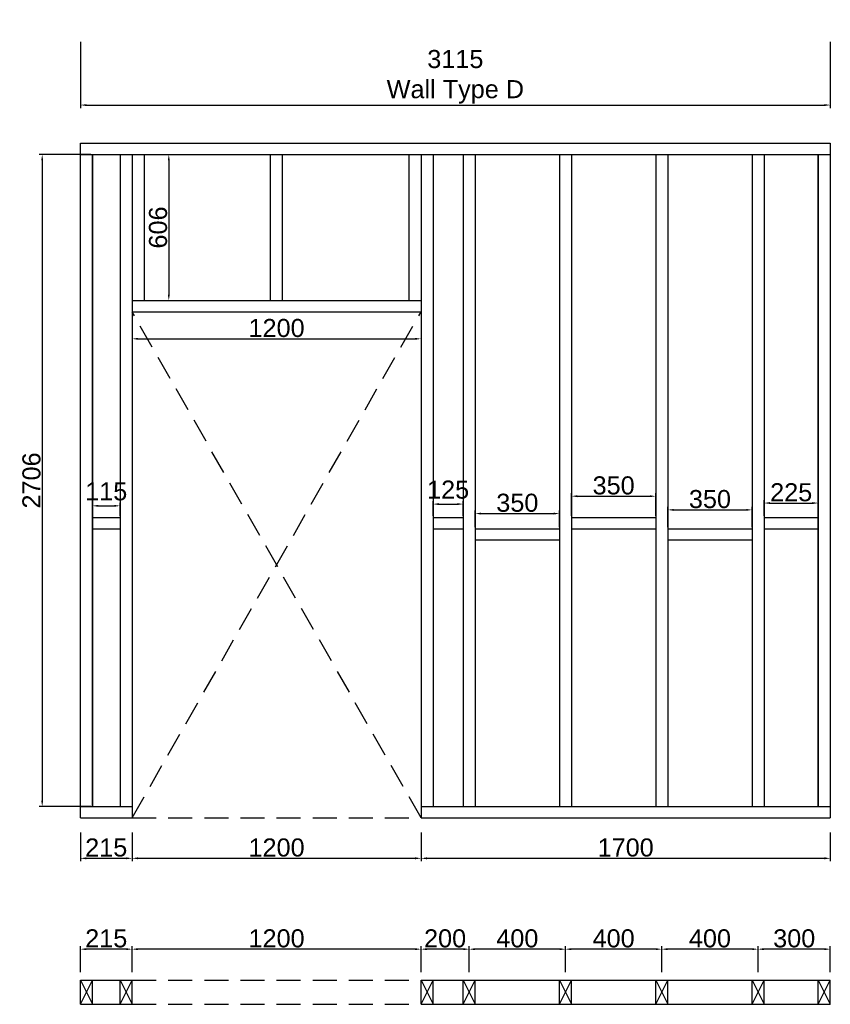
# Model space of a CAD drawing. Extents: x 333785 to 385459, y -97479 to 8502.
# Tile 8 of 89: x 339351 to 342718, y -68087 to -64001. Entities that reach past the tile are written whole.
import ezdxf

# ---------------------------------------------------------------- set-up
doc = ezdxf.new("R2010")
doc.units = 0
doc.header["$LTSCALE"] = 10
doc.linetypes.add('DASHED', pattern=[0.75, 0.5, -0.25])
doc.layers.get('DEFPOINTS').update_dxf_attribs({"linetype": 'CONTINUOUS'})
doc.layers.add('A000T600', color=6, linetype='CONTINUOUS')
doc.styles.add('ARIAL', font='arial.ttf', dxfattribs={"height": 75})
doc.dimstyles.new('AEC-A', dxfattribs={"dimscale": 50, "dimtxt": 28, "dimasz": 2.5, "dimexe": 1.25, "dimexo": 0.625, "dimtad": 1, "dimdec": 1, "dimdsep": 46, "dimtxsty": 'ARIAL', "dimcen": 2.5, "dimadec": 0, "dimazin": 0, "dimtfac": 1, "dimtdec": 0, "dimtmove": 2, "dimatfit": 3, "dimfxl": 1, "dimtolj": 1, "dimtzin": 0, "dimarcsym": 0})

# ---------------------------------------------------------------- blocks, each defined once
blk = doc.blocks.new('*D858')
at = {"layer": 'A000T600', "color": 6, "linetype": 'Continuous', "lineweight": -2, "transparency": 16777216}
for p, q in [((339603.1, -64092.5), (339603.1, -64367.5)), ((342718.1, -64092.5), (342718.1, -64367.5)), ((339627.6, -64355.2), (342693.7, -64355.2))]:
    blk.add_line(p, q, dxfattribs=at)
at = {"layer": 'A000T600', "color": 6, "transparency": 16777216}
for points in [[(339627.6, -64351.2), (339627.6, -64359.3), (339603.1, -64355.2)], [(342693.7, -64351.2), (342693.7, -64359.3), (342718.1, -64355.2)]]:
    blk.add_solid(points, dxfattribs=at)
at = {"layer": 'DEFPOINTS', "color": 0, "transparency": 16777216}
for p in [(339603.1, -64086.3), (342718.1, -64086.3), (342718.1, -64355.2)]:
    blk.add_point(p, dxfattribs=at)
at = {"layer": 'A000T600', "color": 7, "transparency": 16777216, "insert": (341160.6, -64237.9), "char_height": 75, "attachment_point": 5, "style": 'ARIAL'}
blk.add_mtext('\\A1;3115\\PWall Type D', dxfattribs=at)
blk = doc.blocks.new('*D862')
at = {"layer": 'A000T600', "color": 6, "linetype": 'Continuous', "lineweight": -2, "transparency": 16777216}
for p, q in [((339603.1, -67374.1), (339603.1, -67493.6)), ((339818.1, -67374.1), (339818.1, -67493.6)), ((339627.6, -67481.4), (339793.7, -67481.4))]:
    blk.add_line(p, q, dxfattribs=at)
at = {"layer": 'A000T600', "color": 6, "transparency": 16777216}
for points in [[(339627.6, -67477.3), (339627.6, -67485.5), (339603.1, -67481.4)], [(339793.7, -67477.3), (339793.7, -67485.5), (339818.1, -67481.4)]]:
    blk.add_solid(points, dxfattribs=at)
at = {"layer": 'DEFPOINTS', "color": 0, "transparency": 16777216}
for p in [(339603.1, -67367.9), (339818.1, -67367.9), (339818.1, -67481.4)]:
    blk.add_point(p, dxfattribs=at)
at = {"layer": 'A000T600', "color": 7, "transparency": 16777216, "insert": (339710.6, -67437), "char_height": 75, "attachment_point": 5, "style": 'ARIAL'}
blk.add_mtext('\\A1;215', dxfattribs=at)
blk = doc.blocks.new('*D863')
at = {"layer": 'A000T600', "color": 6, "linetype": 'Continuous', "lineweight": -2, "transparency": 16777216}
for p, q in [((339818.1, -67374.1), (339818.1, -67493.6)), ((341018.1, -67374.1), (341018.1, -67493.6)), ((339842.6, -67481.4), (340993.7, -67481.4))]:
    blk.add_line(p, q, dxfattribs=at)
at = {"layer": 'A000T600', "color": 6, "transparency": 16777216}
for points in [[(339842.6, -67477.3), (339842.6, -67485.5), (339818.1, -67481.4)], [(340993.7, -67477.3), (340993.7, -67485.5), (341018.1, -67481.4)]]:
    blk.add_solid(points, dxfattribs=at)
at = {"layer": 'DEFPOINTS', "color": 0, "transparency": 16777216}
for p in [(339818.1, -67367.9), (341018.1, -67367.9), (341018.1, -67481.4)]:
    blk.add_point(p, dxfattribs=at)
at = {"layer": 'A000T600', "color": 7, "transparency": 16777216, "insert": (340418.1, -67437), "char_height": 75, "attachment_point": 5, "style": 'ARIAL'}
blk.add_mtext('\\A1;1200', dxfattribs=at)
blk = doc.blocks.new('*D864')
at = {"layer": 'A000T600', "color": 6, "linetype": 'Continuous', "lineweight": -2, "transparency": 16777216}
for p, q in [((341018.1, -67374.1), (341018.1, -67493.6)), ((342718.1, -67374.1), (342718.1, -67493.6)), ((341042.6, -67481.4), (342693.7, -67481.4))]:
    blk.add_line(p, q, dxfattribs=at)
at = {"layer": 'A000T600', "color": 6, "transparency": 16777216}
for points in [[(341042.6, -67477.3), (341042.6, -67485.5), (341018.1, -67481.4)], [(342693.7, -67477.3), (342693.7, -67485.5), (342718.1, -67481.4)]]:
    blk.add_solid(points, dxfattribs=at)
at = {"layer": 'DEFPOINTS', "color": 0, "transparency": 16777216}
for p in [(341018.1, -67367.9), (342718.1, -67367.9), (342718.1, -67481.4)]:
    blk.add_point(p, dxfattribs=at)
at = {"layer": 'A000T600', "color": 7, "transparency": 16777216, "insert": (341868.1, -67437), "char_height": 75, "attachment_point": 5, "style": 'ARIAL'}
blk.add_mtext('\\A1;1700', dxfattribs=at)
blk = doc.blocks.new('*D865')
at = {"layer": 'A000T600', "color": 6, "linetype": 'Continuous', "lineweight": -2, "transparency": 16777216}
for p, q in [((339647, -64560.3), (339432.5, -64560.3)), ((339444.7, -64584.8), (339444.7, -67241.9)), ((339647, -67266.3), (339432.5, -67266.3))]:
    blk.add_line(p, q, dxfattribs=at)
at = {"layer": 'A000T600', "color": 6, "transparency": 16777216}
for points in [[(339440.6, -64584.8), (339448.8, -64584.8), (339444.7, -64560.3)], [(339440.6, -67241.9), (339448.8, -67241.9), (339444.7, -67266.3)]]:
    blk.add_solid(points, dxfattribs=at)
at = {"layer": 'DEFPOINTS', "color": 0, "transparency": 16777216}
for p in [(339653.1, -64560.3), (339444.7, -67266.3), (339653.1, -67266.3)]:
    blk.add_point(p, dxfattribs=at)
at = {"layer": 'A000T600', "color": 7, "transparency": 16777216, "insert": (339400.3, -65913.3), "char_height": 75, "attachment_point": 5, "rotation": 90, "style": 'ARIAL'}
blk.add_mtext('\\A1;2706', dxfattribs=at)
blk = doc.blocks.new('*D867')
at = {"layer": 'A000T600', "color": 6, "linetype": 'Continuous', "lineweight": -2, "transparency": 16777216}
for p, q in [((339653.1, -66060.2), (339653.1, -66006.3)), ((339677.6, -66018.5), (339743.7, -66018.5)), ((339768.1, -66060.2), (339768.1, -66006.3))]:
    blk.add_line(p, q, dxfattribs=at)
at = {"layer": 'A000T600', "color": 6, "transparency": 16777216}
for points in [[(339677.6, -66014.4), (339677.6, -66022.6), (339653.1, -66018.5)], [(339743.7, -66014.4), (339743.7, -66022.6), (339768.1, -66018.5)]]:
    blk.add_solid(points, dxfattribs=at)
at = {"layer": 'DEFPOINTS', "color": 0, "transparency": 16777216}
for p in [(339768.1, -66018.5), (339653.1, -66066.3), (339768.1, -66066.3)]:
    blk.add_point(p, dxfattribs=at)
at = {"layer": 'A000T600', "color": 7, "transparency": 16777216, "insert": (339710.6, -65958.8), "char_height": 75, "attachment_point": 5, "style": 'ARIAL'}
blk.add_mtext('\\A1;115', dxfattribs=at)
blk = doc.blocks.new('*D868')
at = {"layer": 'A000T600', "color": 6, "linetype": 'Continuous', "lineweight": -2, "transparency": 16777216}
for p, q in [((339874.2, -64560.3), (339982.7, -64560.3)), ((339970.5, -64584.8), (339970.5, -65141.9)), ((339874.2, -65166.3), (339982.7, -65166.3))]:
    blk.add_line(p, q, dxfattribs=at)
at = {"layer": 'A000T600', "color": 6, "transparency": 16777216}
for points in [[(339966.4, -64584.8), (339974.5, -64584.8), (339970.5, -64560.3)], [(339966.4, -65141.9), (339974.5, -65141.9), (339970.5, -65166.3)]]:
    blk.add_solid(points, dxfattribs=at)
at = {"layer": 'DEFPOINTS', "color": 0, "transparency": 16777216}
for p in [(339868.1, -64560.3), (339868.1, -65166.3), (339970.5, -65166.3)]:
    blk.add_point(p, dxfattribs=at)
at = {"layer": 'A000T600', "color": 7, "transparency": 16777216, "insert": (339926.1, -64863.3), "char_height": 75, "attachment_point": 5, "rotation": 90, "style": 'ARIAL'}
blk.add_mtext('\\A1;606', dxfattribs=at)
blk = doc.blocks.new('*D869')
at = {"layer": 'A000T600', "color": 6, "linetype": 'Continuous', "lineweight": -2, "transparency": 16777216}
for p, q in [((339818.1, -65219.4), (339818.1, -65337.6)), ((341018.1, -65219.4), (341018.1, -65337.6)), ((339842.6, -65325.3), (340993.7, -65325.3))]:
    blk.add_line(p, q, dxfattribs=at)
at = {"layer": 'A000T600', "color": 6, "transparency": 16777216}
for points in [[(339842.6, -65321.3), (339842.6, -65329.4), (339818.1, -65325.3)], [(340993.7, -65321.3), (340993.7, -65329.4), (341018.1, -65325.3)]]:
    blk.add_solid(points, dxfattribs=at)
at = {"layer": 'DEFPOINTS', "color": 0, "transparency": 16777216}
for p in [(339818.1, -65213.3), (341018.1, -65213.3), (341018.1, -65325.3)]:
    blk.add_point(p, dxfattribs=at)
at = {"layer": 'A000T600', "color": 7, "transparency": 16777216, "insert": (340418.1, -65280.9), "char_height": 75, "attachment_point": 5, "style": 'ARIAL'}
blk.add_mtext('\\A1;1200', dxfattribs=at)
blk = doc.blocks.new('*D870')
at = {"layer": 'A000T600', "color": 6, "linetype": 'Continuous', "lineweight": -2, "transparency": 16777216}
for p, q in [((341068.1, -66060.2), (341068.1, -65999.1)), ((341092.6, -66011.3), (341168.7, -66011.3)), ((341193.1, -66060.2), (341193.1, -65999.1))]:
    blk.add_line(p, q, dxfattribs=at)
at = {"layer": 'A000T600', "color": 6, "transparency": 16777216}
for points in [[(341092.6, -66007.2), (341092.6, -66015.4), (341068.1, -66011.3)], [(341168.7, -66007.2), (341168.7, -66015.4), (341193.1, -66011.3)]]:
    blk.add_solid(points, dxfattribs=at)
at = {"layer": 'DEFPOINTS', "color": 0, "transparency": 16777216}
for p in [(341193.1, -66011.3), (341068.1, -66066.3), (341193.1, -66066.3)]:
    blk.add_point(p, dxfattribs=at)
at = {"layer": 'A000T600', "color": 7, "transparency": 16777216, "insert": (341130.6, -65951.6), "char_height": 75, "attachment_point": 5, "style": 'ARIAL'}
blk.add_mtext('\\A1;125', dxfattribs=at)
blk = doc.blocks.new('*D871')
at = {"layer": 'A000T600', "color": 6, "linetype": 'Continuous', "lineweight": -2, "transparency": 16777216}
for p, q in [((341243.1, -66107.2), (341243.1, -66038.4)), ((341267.6, -66050.6), (341568.7, -66050.6)), ((341593.1, -66107.2), (341593.1, -66038.4))]:
    blk.add_line(p, q, dxfattribs=at)
at = {"layer": 'A000T600', "color": 6, "transparency": 16777216}
for points in [[(341267.6, -66046.5), (341267.6, -66054.7), (341243.1, -66050.6)], [(341568.7, -66046.5), (341568.7, -66054.7), (341593.1, -66050.6)]]:
    blk.add_solid(points, dxfattribs=at)
at = {"layer": 'DEFPOINTS', "color": 0, "transparency": 16777216}
for p in [(341593.1, -66050.6), (341243.1, -66113.3), (341593.1, -66113.3)]:
    blk.add_point(p, dxfattribs=at)
at = {"layer": 'A000T600', "color": 7, "transparency": 16777216, "insert": (341418.1, -66006.2), "char_height": 75, "attachment_point": 5, "style": 'ARIAL'}
blk.add_mtext('\\A1;350', dxfattribs=at)
blk = doc.blocks.new('*D872')
at = {"layer": 'A000T600', "color": 6, "linetype": 'Continuous', "lineweight": -2, "transparency": 16777216}
for p, q in [((341643.1, -66060.2), (341643.1, -65966.4)), ((341667.6, -65978.6), (341968.7, -65978.6)), ((341993.1, -66060.2), (341993.1, -65966.4))]:
    blk.add_line(p, q, dxfattribs=at)
at = {"layer": 'A000T600', "color": 6, "transparency": 16777216}
for points in [[(341667.6, -65974.5), (341667.6, -65982.7), (341643.1, -65978.6)], [(341968.7, -65974.5), (341968.7, -65982.7), (341993.1, -65978.6)]]:
    blk.add_solid(points, dxfattribs=at)
at = {"layer": 'DEFPOINTS', "color": 0, "transparency": 16777216}
for p in [(341993.1, -65978.6), (341643.1, -66066.3), (341993.1, -66066.3)]:
    blk.add_point(p, dxfattribs=at)
at = {"layer": 'A000T600', "color": 7, "transparency": 16777216, "insert": (341818.1, -65934.2), "char_height": 75, "attachment_point": 5, "style": 'ARIAL'}
blk.add_mtext('\\A1;350', dxfattribs=at)
blk = doc.blocks.new('*D873')
at = {"layer": 'A000T600', "color": 6, "linetype": 'Continuous', "lineweight": -2, "transparency": 16777216}
for p, q in [((342043.1, -66107.2), (342043.1, -66023.1)), ((342067.6, -66035.3), (342368.7, -66035.3)), ((342393.1, -66107.2), (342393.1, -66023.1))]:
    blk.add_line(p, q, dxfattribs=at)
at = {"layer": 'A000T600', "color": 6, "transparency": 16777216}
for points in [[(342067.6, -66031.3), (342067.6, -66039.4), (342043.1, -66035.3)], [(342368.7, -66031.3), (342368.7, -66039.4), (342393.1, -66035.3)]]:
    blk.add_solid(points, dxfattribs=at)
at = {"layer": 'DEFPOINTS', "color": 0, "transparency": 16777216}
for p in [(342393.1, -66035.3), (342043.1, -66113.3), (342393.1, -66113.3)]:
    blk.add_point(p, dxfattribs=at)
at = {"layer": 'A000T600', "color": 7, "transparency": 16777216, "insert": (342218.1, -65990.9), "char_height": 75, "attachment_point": 5, "style": 'ARIAL'}
blk.add_mtext('\\A1;350', dxfattribs=at)
blk = doc.blocks.new('*D874')
at = {"layer": 'A000T600', "color": 6, "linetype": 'Continuous', "lineweight": -2, "transparency": 16777216}
for p, q in [((342443.1, -66060.2), (342443.1, -65994.7)), ((342668.1, -66060.2), (342668.1, -65994.7)), ((342467.6, -66007), (342643.7, -66007))]:
    blk.add_line(p, q, dxfattribs=at)
at = {"layer": 'A000T600', "color": 6, "transparency": 16777216}
for points in [[(342467.6, -66002.9), (342467.6, -66011), (342443.1, -66007)], [(342643.7, -66002.9), (342643.7, -66011), (342668.1, -66007)]]:
    blk.add_solid(points, dxfattribs=at)
at = {"layer": 'DEFPOINTS', "color": 0, "transparency": 16777216}
for p in [(342668.1, -66007), (342443.1, -66066.3), (342668.1, -66066.3)]:
    blk.add_point(p, dxfattribs=at)
at = {"layer": 'A000T600', "color": 7, "transparency": 16777216, "insert": (342555.6, -65962.6), "char_height": 75, "attachment_point": 5, "style": 'ARIAL'}
blk.add_mtext('\\A1;225', dxfattribs=at)
blk = doc.blocks.new('*D888')
at = {"layer": 'A000T600', "color": 6, "linetype": 'Continuous', "lineweight": -2, "transparency": 16777216}
for p, q in [((339603.1, -67953.6), (339603.1, -67846.3)), ((339793.7, -67858.5), (339627.6, -67858.5)), ((339818.1, -67953.6), (339818.1, -67846.3))]:
    blk.add_line(p, q, dxfattribs=at)
at = {"layer": 'A000T600', "color": 6, "transparency": 16777216}
for points in [[(339627.6, -67854.4), (339627.6, -67862.6), (339603.1, -67858.5)], [(339793.7, -67854.4), (339793.7, -67862.6), (339818.1, -67858.5)]]:
    blk.add_solid(points, dxfattribs=at)
at = {"layer": 'DEFPOINTS', "color": 0, "transparency": 16777216}
for p in [(339603.1, -67858.5), (339603.1, -67959.7), (339818.1, -67959.7)]:
    blk.add_point(p, dxfattribs=at)
at = {"layer": 'A000T600', "color": 7, "transparency": 16777216, "insert": (339710.6, -67814.1), "char_height": 75, "attachment_point": 5, "style": 'ARIAL'}
blk.add_mtext('\\A1;215', dxfattribs=at)
blk = doc.blocks.new('*D889')
at = {"layer": 'A000T600', "color": 6, "linetype": 'Continuous', "lineweight": -2, "transparency": 16777216}
for p, q in [((341018.1, -67953.6), (341018.1, -67846.3)), ((341193.7, -67858.5), (341042.6, -67858.5)), ((341218.1, -67953.6), (341218.1, -67846.3))]:
    blk.add_line(p, q, dxfattribs=at)
at = {"layer": 'A000T600', "color": 6, "transparency": 16777216}
for points in [[(341042.6, -67854.4), (341042.6, -67862.6), (341018.1, -67858.5)], [(341193.7, -67854.4), (341193.7, -67862.6), (341218.1, -67858.5)]]:
    blk.add_solid(points, dxfattribs=at)
at = {"layer": 'DEFPOINTS', "color": 0, "transparency": 16777216}
for p in [(341018.1, -67858.5), (341018.1, -67959.7), (341218.1, -67959.7)]:
    blk.add_point(p, dxfattribs=at)
at = {"layer": 'A000T600', "color": 7, "transparency": 16777216, "insert": (341118.1, -67814.1), "char_height": 75, "attachment_point": 5, "style": 'ARIAL'}
blk.add_mtext('\\A1;200', dxfattribs=at)
blk = doc.blocks.new('*D896')
at = {"layer": 'A000T600', "color": 6, "linetype": 'Continuous', "lineweight": -2, "transparency": 16777216}
for p, q in [((341218.1, -67953.6), (341218.1, -67846.3)), ((341593.7, -67858.5), (341242.6, -67858.5)), ((341618.1, -67953.6), (341618.1, -67846.3))]:
    blk.add_line(p, q, dxfattribs=at)
at = {"layer": 'A000T600', "color": 6, "transparency": 16777216}
for points in [[(341242.6, -67854.4), (341242.6, -67862.6), (341218.1, -67858.5)], [(341593.7, -67854.4), (341593.7, -67862.6), (341618.1, -67858.5)]]:
    blk.add_solid(points, dxfattribs=at)
at = {"layer": 'DEFPOINTS', "color": 0, "transparency": 16777216}
for p in [(341218.1, -67858.5), (341218.1, -67959.7), (341618.1, -67959.7)]:
    blk.add_point(p, dxfattribs=at)
at = {"layer": 'A000T600', "color": 7, "transparency": 16777216, "insert": (341418.1, -67814.1), "char_height": 75, "attachment_point": 5, "style": 'ARIAL'}
blk.add_mtext('\\A1;400', dxfattribs=at)
blk = doc.blocks.new('*D897')
at = {"layer": 'A000T600', "color": 6, "linetype": 'Continuous', "lineweight": -2, "transparency": 16777216}
for p, q in [((341618.1, -67953.6), (341618.1, -67846.3)), ((341993.7, -67858.5), (341642.6, -67858.5)), ((342018.1, -67953.6), (342018.1, -67846.3))]:
    blk.add_line(p, q, dxfattribs=at)
at = {"layer": 'A000T600', "color": 6, "transparency": 16777216}
for points in [[(341642.6, -67854.4), (341642.6, -67862.6), (341618.1, -67858.5)], [(341993.7, -67854.4), (341993.7, -67862.6), (342018.1, -67858.5)]]:
    blk.add_solid(points, dxfattribs=at)
at = {"layer": 'DEFPOINTS', "color": 0, "transparency": 16777216}
for p in [(341618.1, -67858.5), (341618.1, -67959.7), (342018.1, -67959.7)]:
    blk.add_point(p, dxfattribs=at)
at = {"layer": 'A000T600', "color": 7, "transparency": 16777216, "insert": (341818.1, -67814.1), "char_height": 75, "attachment_point": 5, "style": 'ARIAL'}
blk.add_mtext('\\A1;400', dxfattribs=at)
blk = doc.blocks.new('*D898')
at = {"layer": 'A000T600', "color": 6, "linetype": 'Continuous', "lineweight": -2, "transparency": 16777216}
for p, q in [((342018.1, -67953.6), (342018.1, -67846.3)), ((342393.7, -67858.5), (342042.6, -67858.5)), ((342418.1, -67953.6), (342418.1, -67846.3))]:
    blk.add_line(p, q, dxfattribs=at)
at = {"layer": 'A000T600', "color": 6, "transparency": 16777216}
for points in [[(342042.6, -67854.4), (342042.6, -67862.6), (342018.1, -67858.5)], [(342393.7, -67854.4), (342393.7, -67862.6), (342418.1, -67858.5)]]:
    blk.add_solid(points, dxfattribs=at)
at = {"layer": 'DEFPOINTS', "color": 0, "transparency": 16777216}
for p in [(342018.1, -67858.5), (342018.1, -67959.7), (342418.1, -67959.7)]:
    blk.add_point(p, dxfattribs=at)
at = {"layer": 'A000T600', "color": 7, "transparency": 16777216, "insert": (342218.1, -67814.1), "char_height": 75, "attachment_point": 5, "style": 'ARIAL'}
blk.add_mtext('\\A1;400', dxfattribs=at)
blk = doc.blocks.new('*D899')
at = {"layer": 'A000T600', "color": 6, "linetype": 'Continuous', "lineweight": -2, "transparency": 16777216}
for p, q in [((342418.1, -67953.6), (342418.1, -67846.3)), ((342693.7, -67858.5), (342442.6, -67858.5)), ((342718.1, -67953.6), (342718.1, -67846.3))]:
    blk.add_line(p, q, dxfattribs=at)
at = {"layer": 'A000T600', "color": 6, "transparency": 16777216}
for points in [[(342442.6, -67854.4), (342442.6, -67862.6), (342418.1, -67858.5)], [(342693.7, -67854.4), (342693.7, -67862.6), (342718.1, -67858.5)]]:
    blk.add_solid(points, dxfattribs=at)
at = {"layer": 'DEFPOINTS', "color": 0, "transparency": 16777216}
for p in [(342418.1, -67858.5), (342418.1, -67959.7), (342718.1, -67959.7)]:
    blk.add_point(p, dxfattribs=at)
at = {"layer": 'A000T600', "color": 7, "transparency": 16777216, "insert": (342568.1, -67814.1), "char_height": 75, "attachment_point": 5, "style": 'ARIAL'}
blk.add_mtext('\\A1;300', dxfattribs=at)
blk = doc.blocks.new('*D900')
at = {"layer": 'A000T600', "color": 6, "linetype": 'Continuous', "lineweight": -2, "transparency": 16777216}
for p, q in [((339818.1, -67953.6), (339818.1, -67846.3)), ((340993.7, -67858.5), (339842.6, -67858.5)), ((341018.1, -67953.6), (341018.1, -67846.3))]:
    blk.add_line(p, q, dxfattribs=at)
at = {"layer": 'A000T600', "color": 6, "transparency": 16777216}
for points in [[(339842.6, -67854.4), (339842.6, -67862.6), (339818.1, -67858.5)], [(340993.7, -67854.4), (340993.7, -67862.6), (341018.1, -67858.5)]]:
    blk.add_solid(points, dxfattribs=at)
at = {"layer": 'DEFPOINTS', "color": 0, "transparency": 16777216}
for p in [(339818.1, -67858.5), (339818.1, -67959.7), (341018.1, -67959.7)]:
    blk.add_point(p, dxfattribs=at)
at = {"layer": 'A000T600', "color": 7, "transparency": 16777216, "insert": (340418.1, -67814.1), "char_height": 75, "attachment_point": 5, "style": 'ARIAL'}
blk.add_mtext('\\A1;1200', dxfattribs=at)

msp = doc.modelspace()

# ---------------------------------------------------------------- linework, layer by layer
at = {"layer": 'A000T600', "color": 7}
for p, q in [((339603.1, -64513.3), (342718.1, -64513.3)), ((339603.1, -67313.3), (339603.1, -64513.3)), ((342718.1, -64513.3), (342718.1, -67313.3)), ((339818.1, -65213.3), (341018.1, -65213.3)), ((339818.1, -65213.3), (339818.1, -67313.3)), ((341018.1, -65213.3), (341018.1, -67313.3)), ((339603.1, -67313.3), (339818.1, -67313.3)), ((341018.1, -67313.3), (342718.1, -67313.3)), ((339603.1, -68087.3), (339603.1, -67987.3)), ((339603.1, -67987.3), (339653.1, -67987.3)), ((339653.1, -68087.3), (339653.1, -67987.3)), ((339768.1, -68087.3), (339768.1, -67987.3)), ((339768.1, -67987.3), (339818.1, -67987.3)), ((339818.1, -68087.3), (339818.1, -67987.3)), ((341018.1, -68087.3), (341018.1, -67987.3)), ((341018.1, -67987.3), (341068.1, -67987.3)), ((341068.1, -68087.3), (341068.1, -67987.3)), ((341193.1, -68087.3), (341193.1, -67987.3)), ((341193.1, -67987.3), (341243.1, -67987.3)), ((341243.1, -68087.3), (341243.1, -67987.3)), ((341593.1, -68087.3), (341593.1, -67987.3)), ((341593.1, -67987.3), (341643.1, -67987.3)), ((341643.1, -68087.3), (341643.1, -67987.3)), ((341993.1, -68087.3), (341993.1, -67987.3)), ((341993.1, -67987.3), (342043.1, -67987.3)), ((342043.1, -68087.3), (342043.1, -67987.3)), ((342393.1, -68087.3), (342393.1, -67987.3)), ((342393.1, -67987.3), (342443.1, -67987.3)), ((342443.1, -68087.3), (342443.1, -67987.3)), ((342668.1, -68087.3), (342668.1, -67987.3)), ((342668.1, -67987.3), (342718.1, -67987.3)), ((342718.1, -68087.3), (342718.1, -67987.3)), ((339603.1, -68087.3), (339653.1, -68087.3)), ((339768.1, -68087.3), (339818.1, -68087.3)), ((341018.1, -68087.3), (341068.1, -68087.3)), ((341193.1, -68087.3), (341243.1, -68087.3)), ((341593.1, -68087.3), (341643.1, -68087.3)), ((341993.1, -68087.3), (342043.1, -68087.3)), ((342393.1, -68087.3), (342443.1, -68087.3)), ((342668.1, -68087.3), (342718.1, -68087.3))]:
    msp.add_line(p, q, dxfattribs=at)
at = {"layer": 'A000T600', "color": 1}
for p, q in [((339603.1, -64560.3), (342718.1, -64560.3)), ((339653.1, -67266.3), (339653.1, -64560.3)), ((339653.1, -64560.3), (339653.1, -67266.3)), ((339768.1, -64560.3), (339768.1, -67266.3)), ((339818.1, -64560.3), (339818.1, -65213.3)), ((339868.1, -64560.3), (339868.1, -65166.3)), ((340393.1, -65166.3), (340393.1, -64560.3)), ((340443.1, -65166.3), (340443.1, -64560.3)), ((340968.1, -64560.3), (340968.1, -65166.3)), ((341018.1, -64560.3), (341018.1, -65213.3)), ((341068.1, -64560.3), (341068.1, -67266.3)), ((341193.1, -64560.3), (341193.1, -67266.3)), ((341243.1, -64560.3), (341243.1, -67266.3)), ((341593.1, -64560.3), (341593.1, -67266.3)), ((341643.1, -64560.3), (341643.1, -67266.3)), ((341993.1, -64560.3), (341993.1, -67266.3)), ((342043.1, -64560.3), (342043.1, -67266.3)), ((342393.1, -64560.3), (342393.1, -67266.3)), ((342443.1, -64560.3), (342443.1, -67266.3)), ((342668.1, -67266.3), (342668.1, -64560.3)), ((342668.1, -64560.3), (342668.1, -67266.3)), ((339603.1, -67266.3), (339603.1, -64960.3)), ((339818.1, -65166.3), (341018.1, -65166.3)), ((339653.1, -66066.3), (339768.1, -66066.3)), ((341068.1, -66066.3), (341193.1, -66066.3)), ((341643.1, -66066.3), (341993.1, -66066.3)), ((342443.1, -66066.3), (342668.1, -66066.3)), ((339653.1, -66113.3), (339768.1, -66113.3)), ((341068.1, -66113.3), (341193.1, -66113.3)), ((341243.1, -66113.3), (341593.1, -66113.3)), ((341643.1, -66113.3), (341993.1, -66113.3)), ((342043.1, -66113.3), (342393.1, -66113.3)), ((342443.1, -66113.3), (342668.1, -66113.3)), ((341243.1, -66160.3), (341593.1, -66160.3)), ((342043.1, -66160.3), (342393.1, -66160.3)), ((339603.1, -67266.3), (339818.1, -67266.3)), ((341018.1, -67266.3), (342718.1, -67266.3)), ((339653.1, -67987.3), (339768.1, -67987.3)), ((341068.1, -67987.3), (341193.1, -67987.3)), ((341243.1, -67987.3), (341593.1, -67987.3)), ((341643.1, -67987.3), (341993.1, -67987.3)), ((342043.1, -67987.3), (342393.1, -67987.3)), ((342443.1, -67987.3), (342668.1, -67987.3)), ((339653.1, -68087.3), (339768.1, -68087.3)), ((341068.1, -68087.3), (341193.1, -68087.3)), ((341243.1, -68087.3), (341593.1, -68087.3)), ((341643.1, -68087.3), (341993.1, -68087.3)), ((342043.1, -68087.3), (342393.1, -68087.3)), ((342443.1, -68087.3), (342668.1, -68087.3))]:
    msp.add_line(p, q, dxfattribs=at)
at = {"layer": 'A000T600', "color": 8, "linetype": 'DASHED', "ltscale": 20}
for p, q in [((341018.1, -67313.3), (339818.1, -65213.3)), ((339818.1, -67313.3), (341018.1, -65213.3)), ((339818.1, -67313.3), (341018.1, -67313.3)), ((339818.1, -67987.3), (341018.1, -67987.3)), ((339818.1, -68087.3), (341018.1, -68087.3))]:
    msp.add_line(p, q, dxfattribs=at)
at = {"layer": 'A000T600', "color": 6}
for p, q in [((339603.1, -67987.3), (339653.1, -68087.3)), ((339603.1, -68087.3), (339653.1, -67987.3)), ((339768.1, -67987.3), (339818.1, -68087.3)), ((339768.1, -68087.3), (339818.1, -67987.3)), ((341018.1, -67987.3), (341068.1, -68087.3)), ((341018.1, -68087.3), (341068.1, -67987.3)), ((341193.1, -67987.3), (341243.1, -68087.3)), ((341193.1, -68087.3), (341243.1, -67987.3)), ((341593.1, -67987.3), (341643.1, -68087.3)), ((341593.1, -68087.3), (341643.1, -67987.3)), ((341993.1, -67987.3), (342043.1, -68087.3)), ((341993.1, -68087.3), (342043.1, -67987.3)), ((342393.1, -67987.3), (342443.1, -68087.3)), ((342393.1, -68087.3), (342443.1, -67987.3)), ((342668.1, -67987.3), (342718.1, -68087.3)), ((342668.1, -68087.3), (342718.1, -67987.3))]:
    msp.add_line(p, q, dxfattribs=at)

# ---------------------------------------------------------------- dimensions: what is measured, and where the dimension line sits
at = {"layer": 'A000T600', "color": 3}
dim = msp.add_linear_dim(base=(342718.1, -64355.2), p1=(339603.1, -64086.3), p2=(342718.1, -64086.3), text='<>\\PWall Type D', dimstyle='AEC-A', override={"dimscale": 9.779315, "dimtxt": 200, "dimdec": 0, "dimclrd": 6, "dimclre": 6, "dimclrt": 7, "dimfxl": 1.25}, dxfattribs=at)
dim.commit()
dim.dimension.update_dxf_attribs({"geometry": '*D858', "text_midpoint": (341160.6, -64237.9)})
for base, p1, p2, picture, middle in [((339444.7, -67266.3), (339653.1, -64560.3), (339653.1, -67266.3), '*D865', (339400.3, -65913.3)), ((339970.5, -65166.3), (339868.1, -64560.3), (339868.1, -65166.3), '*D868', (339926.1, -64863.3))]:
    dim = msp.add_linear_dim(base=base, p1=p1, p2=p2, angle=90, dimstyle='AEC-A', override={"dimscale": 9.779315, "dimtxt": 200, "dimdec": 0, "dimclrd": 6, "dimclre": 6, "dimclrt": 7, "dimfxl": 1.25}, dxfattribs=at)
    dim.commit()
    dim.dimension.update_dxf_attribs({"geometry": picture, "text_midpoint": middle})
for base, p1, p2, picture, middle in [((341018.1, -65325.3), (339818.1, -65213.3), (341018.1, -65213.3), '*D869', (340418.1, -65280.9)), ((339768.1, -66018.5), (339653.1, -66066.3), (339768.1, -66066.3), '*D867', (339710.6, -65958.8)), ((341193.1, -66011.3), (341068.1, -66066.3), (341193.1, -66066.3), '*D870', (341130.6, -65951.6)), ((341993.1, -65978.6), (341643.1, -66066.3), (341993.1, -66066.3), '*D872', (341818.1, -65934.2)), ((342668.1, -66007), (342443.1, -66066.3), (342668.1, -66066.3), '*D874', (342555.6, -65962.6)), ((342393.1, -66035.3), (342043.1, -66113.3), (342393.1, -66113.3), '*D873', (342218.1, -65990.9)), ((341593.1, -66050.6), (341243.1, -66113.3), (341593.1, -66113.3), '*D871', (341418.1, -66006.2)), ((339818.1, -67481.4), (339603.1, -67367.9), (339818.1, -67367.9), '*D862', (339710.6, -67437)), ((341018.1, -67481.4), (339818.1, -67367.9), (341018.1, -67367.9), '*D863', (340418.1, -67437)), ((342718.1, -67481.4), (341018.1, -67367.9), (342718.1, -67367.9), '*D864', (341868.1, -67437)), ((339603.1, -67858.5), (339818.1, -67959.7), (339603.1, -67959.7), '*D888', (339710.6, -67814.1)), ((339818.1, -67858.5), (341018.1, -67959.7), (339818.1, -67959.7), '*D900', (340418.1, -67814.1)), ((341018.1, -67858.5), (341218.1, -67959.7), (341018.1, -67959.7), '*D889', (341118.1, -67814.1)), ((341218.1, -67858.5), (341618.1, -67959.7), (341218.1, -67959.7), '*D896', (341418.1, -67814.1)), ((341618.1, -67858.5), (342018.1, -67959.7), (341618.1, -67959.7), '*D897', (341818.1, -67814.1)), ((342018.1, -67858.5), (342418.1, -67959.7), (342018.1, -67959.7), '*D898', (342218.1, -67814.1)), ((342418.1, -67858.5), (342718.1, -67959.7), (342418.1, -67959.7), '*D899', (342568.1, -67814.1))]:
    dim = msp.add_linear_dim(base=base, p1=p1, p2=p2, dimstyle='AEC-A', override={"dimscale": 9.779315, "dimtxt": 200, "dimdec": 0, "dimclrd": 6, "dimclre": 6, "dimclrt": 7, "dimfxl": 1.25}, dxfattribs=at)
    dim.commit()
    dim.dimension.update_dxf_attribs({"geometry": picture, "text_midpoint": middle})

doc.saveas('drawing.dxf')
